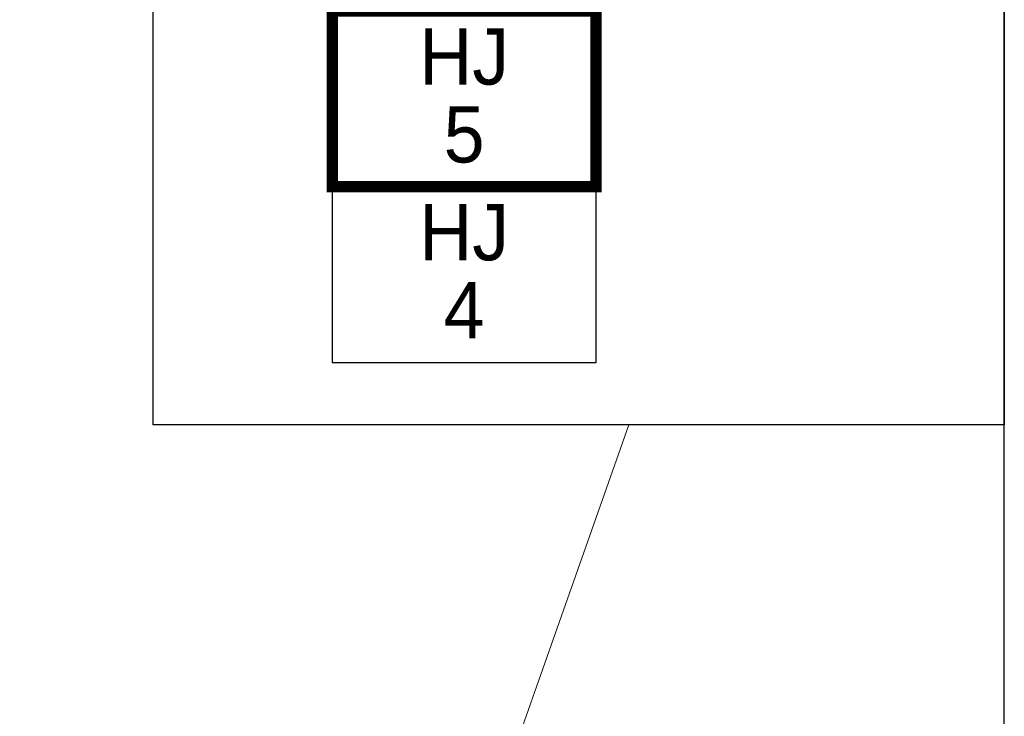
# Model space of a CAD drawing. Header units: metres. Extents: x 183400 to 184400, y 422200 to 427800.
# Tile 70 of 221: x 184313 to 184400, y 424084 to 424146. Entities that reach past the tile are written whole.
import ezdxf
from ezdxf.enums import TextEntityAlignment as Align

# ---------------------------------------------------------------- set-up
doc = ezdxf.new("R2010")
doc.units = ezdxf.units.M
doc.layers.add('일람표', color=7, linetype='Continuous')
doc.layers.add('지적', color=252, linetype='Continuous', lineweight=5)
doc.styles.add('CGS', font='Dotum.ttf')

msp = doc.modelspace()

# ---------------------------------------------------------------- linework, layer by layer
at = {"layer": '일람표'}
for points in [[(183800, 423800), (184400, 423800), (184400, 424200), (183800, 424200)], [(184400, 424109.794), (184324.375, 424109.794), (184324.375, 424200), (184400, 424200)]]:
    msp.add_lwpolyline(points, close=True, dxfattribs=at)
at = {"layer": '일람표', "linetype": 'Continuous', "const_width": 1, "flags": 128}
msp.add_lwpolyline([(184340.28, 424130.96), (184363.718, 424130.96), (184363.718, 424146.585), (184340.28, 424146.585)], close=True, dxfattribs=at)
at = {"layer": '일람표', "linetype": 'Continuous', "flags": 128}
msp.add_lwpolyline([(184340.28, 424115.335), (184363.718, 424115.335), (184363.718, 424130.96), (184340.28, 424130.96)], close=True, dxfattribs=at)
at = {"layer": '지적', "linetype": 'Continuous'}
for points in [[(184300, 424314.046), (184287.551, 424156.43), (184310.73, 424154.42), (184297.42, 423980.13), (184339.07, 423977.28), (184340.05, 423985.18), (184349.38, 424060.77), (184366.634, 424109.794)], [(184366.634, 424109.794), (184349.38, 424060.77), (184340.05, 423985.18), (184339.07, 423977.28), (184400, 423973.118)]]:
    msp.add_lwpolyline(points, dxfattribs=at)

# ---------------------------------------------------------------- texts
at = {"layer": '일람표', "linetype": 'Continuous', "style": 'CGS'}
for p in [(184351.999, 424142.534), (184351.999, 424126.909)]:
    msp.add_text('HJ', height=5, dxfattribs=at).set_placement(p, align=Align.MIDDLE_CENTER)
for s, p in [('5', (184351.999, 424133.109)), ('4', (184351.999, 424117.484))]:
    msp.add_text(s, height=5, dxfattribs=at).set_placement(p, align=Align.CENTER)

doc.saveas('drawing.dxf')
